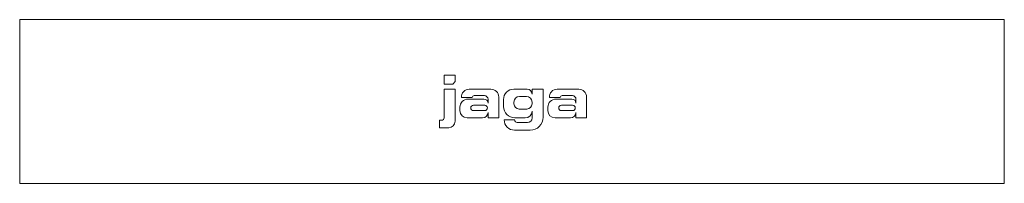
# Model space of a CAD drawing. Header units: millimetres. Extents: x -750 to 750, y -125 to 125.
import ezdxf

# ---------------------------------------------------------------- set-up
doc = ezdxf.new("R2010")
doc.units = ezdxf.units.MM

# ---------------------------------------------------------------- blocks, each defined once
blk = doc.blocks.new('RSen_56_ME_FB_LOD200 - convector - hybrid_jaga - clbm0_02515036 - ceiling mounted - T21_jaga_clima beam ceiling_lxhxd 1500x250x360 mm-283241-top')
at = {"lineweight": 18}
for p, q in [((-750, 125), (750, 125)), ((-750, 125), (-750, -125)), ((750, -125), (750, 125)), ((750, -125), (-750, -125))]:
    blk.add_line(p, q, dxfattribs=at)
blk = doc.blocks.new('RSen_55_GM_FB_logo - SH_jaga - standard-260147-top')
at = {"lineweight": 18}
for p, q in [((-103.4, 40), (-103.4, 26.7)), ((-86.7, 40), (-103.4, 40)), ((-90.2, 26.7), (-86.7, 30.3)), ((-86.7, 30.3), (-86.7, 40)), ((-103.4, 26.7), (-90.2, 26.7)), ((-86.7, 18.8), (-103.4, 18.8)), ((-103.4, 18.8), (-103.4, -24.7)), ((-86.7, -30.2), (-86.7, 18.8)), ((-32.2, 18.8), (-65.3, 18.8)), ((23, 18.8), (2.8, 18.8)), ((47.4, 18.8), (30.5, 18.8)), ((30.5, 18.8), (30.5, 11.3)), ((47.4, -24.1), (47.4, 18.8)), ((101.7, 18.8), (68.7, 18.8)), ((-77, 6.1), (-60.5, 6.1)), ((-42.9, 3.7), (-66.9, 3.7)), ((-57.6, 9), (-42, 9)), ((-36.5, 3.5), (-36.5, -2.7)), ((-20.3, -25), (-20.3, 6.9)), ((-13, 3.1), (-13, -7.7)), ((11.4, 7.6), (22.1, 7.6)), ((57, 6.1), (73.4, 6.1)), ((91, 3.7), (67, 3.7)), ((76.4, 9), (92, 9)), ((97.5, 3.5), (97.5, -2.7)), ((113.6, -25), (113.6, 6.9)), ((-79.4, -8.7), (-79.4, -13.9)), ((-58.8, -5.7), (-41.6, -5.7)), ((-41.6, -13.9), (-58.8, -13.9)), ((3, -3.4), (3, -0.9)), ((22.4, -11.5), (11, -11.5)), ((30.5, -0.8), (30.5, -3.4)), ((30.5, -14.7), (30.5, -25)), ((54.6, -8.7), (54.6, -13.9)), ((75.2, -5.7), (92.4, -5.7)), ((92.4, -13.9), (75.2, -13.9)), ((-107.3, -28.6), (-110.7, -28.6)), ((-110.7, -28.6), (-110.7, -40)), ((-68.3, -25), (-44.8, -25)), ((-36.5, -16.8), (-36.5, -25)), ((-36.5, -25), (-20.3, -25)), ((4.1, -28.1), (-11.9, -28.1)), ((4.3, -25), (20.3, -25)), ((65.7, -25), (89.2, -25)), ((97.5, -16.8), (97.5, -25)), ((97.5, -25), (113.6, -25)), ((-110.7, -40), (-96.4, -40)), ((3.8, -43.8), (27.6, -43.8)), ((23.5, -32.1), (8, -32.1))]:
    blk.add_line(p, q, dxfattribs=at)
for centre, radius, start, end in [((-65.3, 7.1), 11.7, 90, 185.0613), ((-32.2, 6.9), 11.9, 360, 90), ((2.8, 3.1), 15.8, 90, 180), ((23, 11.3), 7.55, 360, 90), ((68.7, 7.1), 11.7, 90, 185.0613), ((101.7, 6.9), 11.9, 360, 90), ((-66.9, -8.7), 12.4, 90, 180), ((-57.6, 6.1), 2.94, 90, 180), ((-42.9, -2.7), 6.42, 360, 90), ((-42, 3.5), 5.48, 0, 90), ((11.4, -0.9), 8.44, 90, 180), ((22.1, -0.8), 8.39, 360, 90), ((67, -8.7), 12.4, 90, 180), ((76.4, 6.1), 2.94, 90, 180), ((91, -2.7), 6.42, 360, 90), ((92, 3.5), 5.48, 0, 90), ((-68.3, -13.9), 11.1, 180, 270), ((-58.8, -9.8), 4.08, 90, 270), ((-41.6, -9.8), 4.08, 270, 90), ((4.3, -7.7), 17.3, 180, 270), ((11, -3.4), 8.07, 180, 270), ((20.3, -14.7), 10.3, 270, 360), ((22.4, -3.4), 8.09, 270, 360), ((65.7, -13.9), 11.1, 180, 270), ((75.2, -9.8), 4.08, 90, 270), ((92.4, -9.8), 4.08, 270, 90), ((-107.3, -24.7), 3.93, 270, 360), ((-44.8, -16.8), 8.25, 270, 360), ((3.8, -28.1), 15.7, 180, 270), ((8, -28.1), 3.95, 180, 270), ((23.5, -25), 7.06, 270, 0), ((27.6, -24.1), 19.8, 270, 360), ((89.2, -16.8), 8.25, 270, 360), ((-96.4, -30.2), 9.78, 270, 360)]:
    blk.add_arc(centre, radius, start, end, dxfattribs=at)

msp = doc.modelspace()

# ---------------------------------------------------------------- block references
at = {"lineweight": 18}
for name in ['RSen_56_ME_FB_LOD200 - convector - hybrid_jaga - clbm0_02515036 - ceiling mounted - T21_jaga_clima beam ceiling_lxhxd 1500x250x360 mm-283241-top', 'RSen_55_GM_FB_logo - SH_jaga - standard-260147-top']:
    msp.add_blockref(name, (0, 0), dxfattribs=at)

doc.saveas('drawing.dxf')
